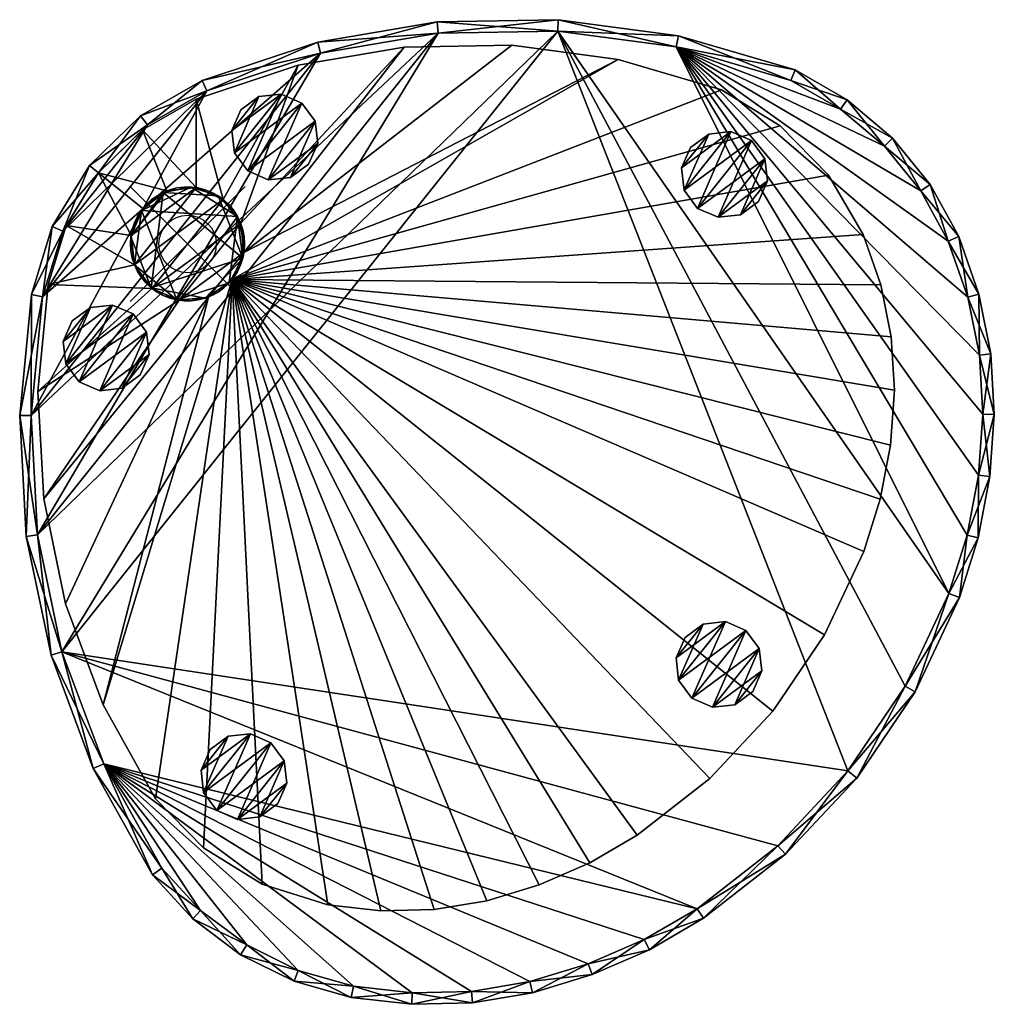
# Model space of a CAD drawing. Header units: inches. Extents: x -2.9 to 14, y -13.2 to 3.9.
import ezdxf

# ---------------------------------------------------------------- set-up
doc = ezdxf.new("R2010")
doc.units = ezdxf.units.IN
doc.header["$MEASUREMENT"] = 0
doc.header["$PDMODE"] = 35
doc.header["$PDSIZE"] = 1
for name, color, linetype in [('A-FURN-3-NODE', 7, 'Continuous'), ('A-FURN-3-TABL-BM', 252, 'Continuous'), ('A-FURN-3-TABL-BS', 252, 'Continuous'), ('A-FURN-3-TABL-GD', 250, 'Continuous'), ('A-FURN-3-TABL-PT', 252, 'Continuous'), ('A-FURN-3-TABL-TPLM', 15, 'Continuous')]:
    doc.layers.add(name, color=color, linetype=linetype)

msp = doc.modelspace()

# ---------------------------------------------------------------- linework, layer by layer
at = {"layer": 'A-FURN-3-NODE'}
msp.add_point((0, 0), dxfattribs=at)

# ---------------------------------------------------------------- meshes
at = {"layer": 'A-FURN-3-TABL-BM'}
mesh = msp.add_polyface(dxfattribs=at)
corners = [(10.5, 2.847, 18), (11.368, 2.349, 18), (12.131, 1.701, 18), (12.763, 0.925, 18), (13.242, 0.047, 18), (13.242, 0.047, 17.841), (12.763, 0.925, 17.841), (12.131, 1.701, 17.841), (11.368, 2.349, 17.841), (10.5, 2.847, 17.841), (13.583, -0.926, 18), (13.786, -1.936, 18), (13.845, -2.965, 18), (13.845, -2.965, 17.841), (13.786, -1.936, 17.841), (13.583, -0.926, 17.841), (13.77, -4.025, 18), (13.571, -5.07, 18), (13.253, -6.085, 18), (13.253, -6.085, 17.841), (13.571, -5.07, 17.841), (13.77, -4.025, 17.841), (12.494, -7.698, 18), (11.493, -9.174, 18), (10.275, -10.477, 18), (8.87, -11.575, 18), (8.87, -11.575, 17.841), (10.275, -10.477, 17.841), (11.493, -9.174, 17.841), (12.494, -7.698, 17.841), (7.951, -12.11, 18), (6.976, -12.534, 18), (5.958, -12.842, 18), (5.958, -12.842, 17.841), (6.976, -12.534, 17.841), (7.951, -12.11, 17.841), (4.942, -13.012, 18), (3.912, -13.039, 18), (2.888, -12.921, 18), (2.888, -12.921, 17.841), (3.912, -13.039, 17.841), (4.942, -13.012, 17.841), (1.926, -12.648, 18), (1.029, -12.204, 18), (0.228, -11.604, 18), (-0.45, -10.868, 18), (-0.45, -10.868, 17.841), (0.228, -11.604, 17.841), (1.029, -12.204, 17.841), (1.926, -12.648, 17.841), (-1.46, -9.05, 18), (-2.186, -7.101, 18), (-2.61, -5.065, 18), (-2.723, -2.988, 18), (-2.523, -0.918, 18), (-2.523, -0.918, 17.841), (-2.723, -2.988, 17.841), (-2.61, -5.065, 17.841), (-2.186, -7.101, 17.841), (-1.46, -9.05, 17.841), (-2.173, 0.223, 18), (-1.551, 1.241, 18), (-0.696, 2.072, 18), (0.338, 2.666, 18), (0.338, 2.666, 17.841), (-0.696, 2.072, 17.841), (-1.551, 1.241, 17.841), (-2.173, 0.223, 17.841), (2.313, 3.32, 18), (4.363, 3.669, 18), (6.443, 3.706, 18), (8.504, 3.43, 18), (8.504, 3.43, 17.841), (6.443, 3.706, 17.841), (4.363, 3.669, 17.841), (2.313, 3.32, 17.841)]
mesh.append_faces([[corners[k] for k in face] for face in [(69, 52, 70), (75, 56, 64)]], dxfattribs={"vtx0": -1, "vtx1": -1})
mesh.append_faces([[corners[k] for k in face] for face in [(51, 23, 70), (73, 28, 58)]], dxfattribs={"vtx0": -1, "vtx1": -1, "vtx2": -1})
mesh.append_faces([[corners[k] for k in face] for face in [(63, 60, 54), (68, 54, 53), (69, 53, 52), (50, 44, 43), (50, 43, 42), (50, 42, 38), (50, 38, 37), (50, 37, 36), (50, 36, 32), (50, 32, 31), (50, 31, 30), (50, 30, 25), (51, 25, 24), (51, 24, 23), (18, 71, 70), (72, 8, 7), (72, 7, 6), (72, 6, 5), (72, 5, 15), (72, 15, 14), (72, 14, 13), (72, 13, 21), (72, 21, 20), (72, 20, 19), (73, 19, 29), (73, 29, 28), (26, 59, 58), (74, 58, 57), (75, 57, 56), (55, 65, 64)]], dxfattribs={"vtx0": -1, "vtx2": -1})
mesh.append_faces([[corners[k] for k in face] for face in [(63, 62, 60), (68, 63, 54), (69, 68, 53), (51, 50, 25), (2, 1, 71), (3, 2, 71), (4, 3, 71), (10, 4, 71), (11, 10, 71), (12, 11, 71), (16, 12, 71), (17, 16, 71), (18, 17, 71), (22, 18, 70), (23, 22, 70), (52, 51, 70), (73, 72, 19), (48, 47, 59), (49, 48, 59), (39, 49, 59), (40, 39, 59), (41, 40, 59), (33, 41, 59), (34, 33, 59), (35, 34, 59), (26, 35, 59), (27, 26, 58), (28, 27, 58), (74, 73, 58), (75, 74, 57), (55, 67, 65), (56, 55, 64)]], dxfattribs={"vtx1": -1, "vtx2": -1})
mesh.append_faces([[corners[k] for k in face] for face in [(0, 1, 8), (8, 9, 0), (2, 7, 8), (8, 1, 2), (3, 6, 7), (7, 2, 3), (3, 4, 5), (5, 6, 3), (4, 10, 15), (15, 5, 4), (11, 14, 15), (15, 10, 11), (13, 14, 11), (11, 12, 13), (12, 16, 21), (21, 13, 12), (17, 20, 21), (21, 16, 17), (19, 20, 17), (17, 18, 19), (18, 22, 29), (29, 19, 18), (22, 23, 28), (28, 29, 22), (23, 24, 27), (27, 28, 23), (24, 25, 26), (26, 27, 24), (25, 30, 35), (35, 26, 25), (31, 34, 35), (35, 30, 31), (33, 34, 31), (31, 32, 33), (32, 36, 41), (41, 33, 32), (37, 40, 41), (41, 36, 37), (39, 40, 37), (37, 38, 39), (38, 42, 49), (49, 39, 38), (43, 48, 49), (49, 42, 43), (44, 47, 48), (48, 43, 44), (44, 45, 46), (46, 47, 44), (45, 50, 59), (59, 46, 45), (50, 51, 58), (58, 59, 50), (51, 52, 57), (57, 58, 51), (52, 53, 56), (56, 57, 52), (53, 54, 55), (55, 56, 53), (54, 60, 67), (67, 55, 54), (60, 61, 66), (66, 67, 60), (61, 62, 65), (65, 66, 61), (62, 63, 64), (64, 65, 62), (63, 68, 75), (75, 64, 63), (68, 69, 74), (74, 75, 68), (69, 70, 73), (73, 74, 69), (70, 71, 72), (72, 73, 70), (71, 0, 9), (9, 72, 71), (62, 61, 60), (50, 45, 44), (1, 0, 71), (72, 9, 8), (47, 46, 59), (67, 66, 65)]], dxfattribs={"vtx2": -1})
at = {"layer": 'A-FURN-3-TABL-BS'}
mesh = msp.add_polyface(dxfattribs=at)
corners = [(0.62, 0.777, 0.358), (0.148, 0.983, 0.358), (-0.362, 0.925, 0.358), (-0.776, 0.62, 0.358), (-0.982, 0.149, 0.358), (-0.925, -0.362, 0.358), (-0.62, -0.775, 0.358), (-0.149, -0.981, 0.358), (0.362, -0.924, 0.358), (0.776, -0.619, 0.358), (0.982, -0.148, 0.358), (0.925, 0.363, 0.358), (0.62, 0.777, 0.119), (0.925, 0.363, 0.119), (0.982, -0.148, 0.119), (0.776, -0.619, 0.119), (0.362, -0.924, 0.119), (-0.149, -0.981, 0.119), (-0.62, -0.775, 0.119), (-0.925, -0.362, 0.119), (-0.982, 0.149, 0.119), (-0.776, 0.62, 0.119), (-0.362, 0.925, 0.119), (0.148, 0.983, 0.119), (9.295, 2.686, 0.358), (10.316, 2.057, 0.358), (11.155, 1.2, 0.358), (11.762, 0.165, 0.358), (11.762, 0.165, 0.119), (11.155, 1.2, 0.119), (10.316, 2.057, 0.119), (9.295, 2.686, 0.119), (12.069, -0.71, 0.358), (12.251, -1.619, 0.358), (12.304, -2.545, 0.358), (12.304, -2.545, 0.119), (12.251, -1.619, 0.119), (12.069, -0.71, 0.119), (12.237, -3.5, 0.358), (12.058, -4.44, 0.358), (11.772, -5.353, 0.358), (11.772, -5.353, 0.119), (12.058, -4.44, 0.119), (12.237, -3.5, 0.119), (11.089, -6.805, 0.358), (10.188, -8.134, 0.358), (9.092, -9.306, 0.358), (7.827, -10.294, 0.358), (7.827, -10.294, 0.119), (9.092, -9.306, 0.119), (10.188, -8.134, 0.119), (11.089, -6.805, 0.119), (7, -10.776, 0.358), (6.122, -11.158, 0.358), (5.207, -11.435, 0.358), (5.207, -11.435, 0.119), (6.122, -11.158, 0.119), (7, -10.776, 0.119), (4.292, -11.588, 0.358), (3.365, -11.612, 0.358), (2.444, -11.506, 0.358), (2.444, -11.506, 0.119), (3.365, -11.612, 0.119), (4.292, -11.588, 0.119), (1.3, -11.143, 0.358), (0.278, -10.515, 0.358), (-0.561, -9.658, 0.358), (-0.561, -9.658, 0.119), (0.278, -10.515, 0.119), (1.3, -11.143, 0.119), (-1.47, -8.022, 0.358), (-2.123, -6.268, 0.358), (-2.505, -4.435, 0.358), (-2.607, -2.566, 0.358), (-2.426, -0.703, 0.358), (-2.426, -0.703, 0.119), (-2.607, -2.566, 0.119), (-2.505, -4.435, 0.119), (-2.123, -6.268, 0.119), (-1.47, -8.022, 0.119), (-2.112, 0.324, 0.358), (-1.552, 1.24, 0.358), (-0.783, 1.988, 0.358), (0.149, 2.522, 0.358), (0.149, 2.522, 0.119), (-0.783, 1.988, 0.119), (-1.552, 1.24, 0.119), (-2.112, 0.324, 0.119), (1.926, 3.111, 0.358), (3.771, 3.425, 0.358), (5.642, 3.459, 0.358), (7.498, 3.21, 0.358), (7.498, 3.21, 0.119), (5.642, 3.459, 0.119), (3.771, 3.425, 0.119), (1.926, 3.111, 0.119)]
mesh.append_faces([[corners[k] for k in face] for face in [(11, 88, 0), (23, 84, 12)]], dxfattribs={"vtx0": -1, "vtx1": -1})
mesh.append_faces([[corners[k] for k in face] for face in [(9, 70, 66), (9, 66, 65), (9, 65, 64), (9, 64, 60), (9, 60, 59), (9, 59, 58), (9, 58, 54), (9, 54, 53), (9, 53, 52), (9, 52, 47), (9, 47, 46), (9, 46, 45), (9, 45, 44), (9, 44, 40), (9, 40, 39), (9, 39, 38), (9, 38, 34), (9, 34, 33), (9, 33, 32), (9, 32, 27), (9, 27, 26), (9, 26, 25), (9, 25, 24), (9, 24, 91), (10, 91, 90), (10, 90, 89), (11, 89, 88), (70, 9, 8), (72, 8, 7), (73, 7, 6), (74, 6, 5), (80, 5, 4), (81, 4, 3), (81, 3, 2), (82, 2, 1), (83, 1, 0), (15, 92, 31), (15, 31, 30), (15, 30, 29), (15, 29, 28), (15, 28, 37), (15, 37, 36), (15, 36, 35), (15, 35, 43), (15, 43, 42), (15, 42, 41), (15, 41, 51), (15, 51, 50), (15, 50, 49), (15, 49, 48), (15, 48, 57), (15, 57, 56), (15, 56, 55), (15, 55, 63), (15, 63, 62), (15, 62, 61), (15, 61, 69), (15, 69, 68), (15, 68, 67), (15, 67, 79), (16, 79, 78), (16, 78, 77), (17, 77, 76), (18, 76, 75), (19, 75, 87), (20, 87, 86), (22, 86, 85), (23, 85, 84), (92, 15, 14), (94, 14, 13), (95, 13, 12)]], dxfattribs={"vtx0": -1, "vtx2": -1})
mesh.append_faces([[corners[k] for k in face] for face in [(10, 9, 91), (11, 10, 89), (71, 70, 8), (72, 71, 8), (73, 72, 7), (74, 73, 6), (80, 74, 5), (81, 80, 4), (82, 81, 2), (83, 82, 1), (88, 83, 0), (16, 15, 79), (17, 16, 77), (18, 17, 76), (19, 18, 75), (20, 19, 87), (21, 20, 86), (22, 21, 86), (23, 22, 85), (93, 92, 14), (94, 93, 14), (95, 94, 13), (84, 95, 12)]], dxfattribs={"vtx1": -1, "vtx2": -1})
mesh.append_faces([[corners[k] for k in face] for face in [(23, 12, 0), (0, 1, 23), (12, 13, 11), (11, 0, 12), (13, 14, 10), (10, 11, 13), (14, 15, 9), (9, 10, 14), (15, 16, 8), (8, 9, 15), (16, 17, 7), (7, 8, 16), (17, 18, 6), (6, 7, 17), (18, 19, 5), (5, 6, 18), (19, 20, 4), (4, 5, 19), (20, 21, 3), (3, 4, 20), (21, 22, 2), (2, 3, 21), (22, 23, 1), (1, 2, 22), (24, 25, 30), (30, 31, 24), (25, 26, 29), (29, 30, 25), (26, 27, 28), (28, 29, 26), (27, 32, 37), (37, 28, 27), (33, 36, 37), (37, 32, 33), (35, 36, 33), (33, 34, 35), (34, 38, 43), (43, 35, 34), (39, 42, 43), (43, 38, 39), (41, 42, 39), (39, 40, 41), (40, 44, 51), (51, 41, 40), (44, 45, 50), (50, 51, 44), (45, 46, 49), (49, 50, 45), (46, 47, 48), (48, 49, 46), (47, 52, 57), (57, 48, 47), (53, 56, 57), (57, 52, 53), (55, 56, 53), (53, 54, 55), (54, 58, 63), (63, 55, 54), (59, 62, 63), (63, 58, 59), (61, 62, 59), (59, 60, 61), (60, 64, 69), (69, 61, 60), (64, 65, 68), (68, 69, 64), (65, 66, 67), (67, 68, 65), (66, 70, 79), (79, 67, 66), (70, 71, 78), (78, 79, 70), (71, 72, 77), (77, 78, 71), (72, 73, 76), (76, 77, 72), (73, 74, 75), (75, 76, 73), (74, 80, 87), (87, 75, 74), (80, 81, 86), (86, 87, 80), (81, 82, 85), (85, 86, 81), (82, 83, 84), (84, 85, 82), (83, 88, 95), (95, 84, 83), (88, 89, 94), (94, 95, 88), (89, 90, 93), (93, 94, 89), (90, 91, 92), (92, 93, 90), (91, 24, 31), (31, 92, 91)]], dxfattribs={"vtx2": -1})
at = {"layer": 'A-FURN-3-TABL-GD'}
mesh = msp.add_polyface(dxfattribs=at)
corners = [(0.62, 0.777, 18), (0.148, 0.983, 18), (-0.362, 0.925, 18), (-0.776, 0.62, 18), (-0.982, 0.149, 18), (-0.925, -0.362, 18), (-0.62, -0.775, 18), (-0.149, -0.981, 18), (0.362, -0.924, 18), (0.776, -0.619, 18), (0.982, -0.148, 18), (0.925, 0.363, 18), (9.818, 1.8, 0.119), (10.05, 1.485, 0.119), (10.094, 1.097, 0.119), (9.937, 0.739, 0.119), (9.623, 0.507, 0.119), (9.234, 0.464, 0.119), (8.876, 0.62, 0.119), (8.645, 0.935, 0.119), (8.601, 1.323, 0.119), (8.757, 1.681, 0.119), (9.072, 1.913, 0.119), (9.46, 1.956, 0.119), (9.818, 1.8, 0), (9.46, 1.956, 0), (9.072, 1.913, 0), (8.757, 1.681, 0), (8.601, 1.323, 0), (8.645, 0.935, 0), (8.876, 0.62, 0), (9.234, 0.464, 0), (9.623, 0.507, 0), (9.937, 0.739, 0), (10.094, 1.097, 0), (10.05, 1.485, 0), (9.72, -6.73, 0.119), (9.952, -7.044, 0.119), (9.996, -7.433, 0.119), (9.839, -7.791, 0.119), (9.525, -8.023, 0.119), (9.137, -8.066, 0.119), (8.779, -7.91, 0.119), (8.547, -7.595, 0.119), (8.503, -7.207, 0.119), (8.66, -6.849, 0.119), (8.974, -6.617, 0.119), (9.362, -6.573, 0.119), (9.72, -6.73, 0), (9.362, -6.573, 0), (8.974, -6.617, 0), (8.66, -6.849, 0), (8.503, -7.207, 0), (8.547, -7.595, 0), (8.779, -7.91, 0), (9.137, -8.066, 0), (9.525, -8.023, 0), (9.839, -7.791, 0), (9.996, -7.433, 0), (9.952, -7.044, 0), (1.989, 2.452, 0.119), (2.221, 2.138, 0.119), (2.265, 1.749, 0.119), (2.108, 1.391, 0.119), (1.794, 1.16, 0.119), (1.405, 1.116, 0.119), (1.047, 1.273, 0.119), (0.816, 1.587, 0.119), (0.772, 1.975, 0.119), (0.929, 2.333, 0.119), (1.243, 2.565, 0.119), (1.631, 2.609, 0.119), (1.989, 2.452, 0), (1.631, 2.609, 0), (1.243, 2.565, 0), (0.929, 2.333, 0), (0.772, 1.975, 0), (0.816, 1.587, 0), (1.047, 1.273, 0), (1.405, 1.116, 0), (1.794, 1.16, 0), (2.108, 1.391, 0), (2.265, 1.749, 0), (2.221, 2.138, 0), (1.452, -8.684, 0.119), (1.684, -8.998, 0.119), (1.727, -9.386, 0.119), (1.571, -9.744, 0.119), (1.256, -9.976, 0.119), (0.868, -10.02, 0.119), (0.51, -9.863, 0.119), (0.278, -9.549, 0.119), (0.235, -9.161, 0.119), (0.391, -8.803, 0.119), (0.706, -8.571, 0.119), (1.094, -8.527, 0.119), (1.452, -8.684, 0), (1.094, -8.527, 0), (0.706, -8.571, 0), (0.391, -8.803, 0), (0.235, -9.161, 0), (0.278, -9.549, 0), (0.51, -9.863, 0), (0.868, -10.02, 0), (1.256, -9.976, 0), (1.571, -9.744, 0), (1.727, -9.386, 0), (1.684, -8.998, 0), (-0.946, -1.219, 0.119), (-0.714, -1.534, 0.119), (-0.67, -1.922, 0.119), (-0.827, -2.28, 0.119), (-1.141, -2.512, 0.119), (-1.529, -2.555, 0.119), (-1.887, -2.399, 0.119), (-2.119, -2.084, 0.119), (-2.163, -1.696, 0.119), (-2.006, -1.338, 0.119), (-1.692, -1.106, 0.119), (-1.304, -1.063, 0.119), (-0.946, -1.219, 0), (-1.304, -1.063, 0), (-1.692, -1.106, 0), (-2.006, -1.338, 0), (-2.163, -1.696, 0), (-2.119, -2.084, 0), (-1.887, -2.399, 0), (-1.529, -2.555, 0), (-1.141, -2.512, 0), (-0.827, -2.28, 0), (-0.67, -1.922, 0), (-0.714, -1.534, 0)]
mesh.append_faces([[corners[k] for k in face] for face in [(1, 5, 0), (23, 19, 12), (35, 31, 24), (47, 43, 36), (59, 55, 48), (71, 67, 60), (83, 79, 72), (95, 91, 84), (107, 103, 96), (119, 115, 108), (131, 127, 120)]], dxfattribs={"vtx0": -1, "vtx1": -1})
mesh.append_faces([[corners[k] for k in face] for face in [(1, 4, 5), (7, 10, 11), (6, 11, 0), (23, 20, 19), (17, 14, 13), (18, 13, 12), (35, 32, 31), (29, 26, 25), (30, 25, 24), (47, 44, 43), (41, 38, 37), (42, 37, 36), (59, 56, 55), (53, 50, 49), (54, 49, 48), (71, 68, 67), (65, 62, 61), (66, 61, 60), (83, 80, 79), (77, 74, 73), (78, 73, 72), (95, 92, 91), (89, 86, 85), (90, 85, 84), (107, 104, 103), (101, 98, 97), (102, 97, 96), (119, 116, 115), (113, 110, 109), (114, 109, 108), (131, 128, 127), (125, 122, 121), (126, 121, 120)]], dxfattribs={"vtx0": -1, "vtx2": -1})
mesh.append_faces([[corners[k] for k in face] for face in [(1, 2, 4), (7, 8, 10), (6, 7, 11), (5, 6, 0), (23, 22, 20), (17, 16, 14), (18, 17, 13), (19, 18, 12), (35, 34, 32), (29, 28, 26), (30, 29, 25), (31, 30, 24), (47, 46, 44), (41, 40, 38), (42, 41, 37), (43, 42, 36), (59, 58, 56), (53, 52, 50), (54, 53, 49), (55, 54, 48), (71, 70, 68), (65, 64, 62), (66, 65, 61), (67, 66, 60), (83, 82, 80), (77, 76, 74), (78, 77, 73), (79, 78, 72), (95, 94, 92), (89, 88, 86), (90, 89, 85), (91, 90, 84), (107, 106, 104), (101, 100, 98), (102, 101, 97), (103, 102, 96), (119, 118, 116), (113, 112, 110), (114, 113, 109), (115, 114, 108), (131, 130, 128), (125, 124, 122), (126, 125, 121), (127, 126, 120)]], dxfattribs={"vtx1": -1, "vtx2": -1})
mesh.append_faces([[corners[k] for k in face] for face in [(2, 3, 4), (8, 9, 10), (35, 24, 12), (12, 13, 35), (24, 25, 23), (23, 12, 24), (25, 26, 22), (22, 23, 25), (26, 27, 21), (21, 22, 26), (27, 28, 20), (20, 21, 27), (28, 29, 19), (19, 20, 28), (29, 30, 18), (18, 19, 29), (30, 31, 17), (17, 18, 30), (31, 32, 16), (16, 17, 31), (32, 33, 15), (15, 16, 32), (33, 34, 14), (14, 15, 33), (34, 35, 13), (13, 14, 34), (22, 21, 20), (16, 15, 14), (34, 33, 32), (28, 27, 26), (59, 48, 36), (36, 37, 59), (48, 49, 47), (47, 36, 48), (49, 50, 46), (46, 47, 49), (50, 51, 45), (45, 46, 50), (51, 52, 44), (44, 45, 51), (52, 53, 43), (43, 44, 52), (53, 54, 42), (42, 43, 53), (54, 55, 41), (41, 42, 54), (55, 56, 40), (40, 41, 55), (56, 57, 39), (39, 40, 56), (57, 58, 38), (38, 39, 57), (58, 59, 37), (37, 38, 58), (46, 45, 44), (40, 39, 38), (58, 57, 56), (52, 51, 50), (83, 72, 60), (60, 61, 83), (72, 73, 71), (71, 60, 72), (73, 74, 70), (70, 71, 73), (74, 75, 69), (69, 70, 74), (75, 76, 68), (68, 69, 75), (76, 77, 67), (67, 68, 76), (77, 78, 66), (66, 67, 77), (78, 79, 65), (65, 66, 78), (79, 80, 64), (64, 65, 79), (80, 81, 63), (63, 64, 80), (81, 82, 62), (62, 63, 81), (82, 83, 61), (61, 62, 82), (70, 69, 68), (64, 63, 62), (82, 81, 80), (76, 75, 74), (107, 96, 84), (84, 85, 107), (96, 97, 95), (95, 84, 96), (97, 98, 94), (94, 95, 97), (98, 99, 93), (93, 94, 98), (99, 100, 92), (92, 93, 99), (100, 101, 91), (91, 92, 100), (101, 102, 90), (90, 91, 101), (102, 103, 89), (89, 90, 102), (103, 104, 88), (88, 89, 103), (104, 105, 87), (87, 88, 104), (105, 106, 86), (86, 87, 105), (106, 107, 85), (85, 86, 106), (94, 93, 92), (88, 87, 86), (106, 105, 104), (100, 99, 98), (131, 120, 108), (108, 109, 131), (120, 121, 119), (119, 108, 120), (121, 122, 118), (118, 119, 121), (122, 123, 117), (117, 118, 122), (123, 124, 116), (116, 117, 123), (124, 125, 115), (115, 116, 124), (125, 126, 114), (114, 115, 125), (126, 127, 113), (113, 114, 126), (127, 128, 112), (112, 113, 127), (128, 129, 111), (111, 112, 128), (129, 130, 110), (110, 111, 129), (130, 131, 109), (109, 110, 130), (118, 117, 116), (112, 111, 110), (130, 129, 128), (124, 123, 122)]], dxfattribs={"vtx2": -1})
at = {"layer": 'A-FURN-3-TABL-PT'}
mesh = msp.add_polyface(dxfattribs=at)
corners = [(0.993, 0.001, 17.841), (0.985, -0.124, 17.841), (0.962, -0.246, 17.841), (0.923, -0.365, 17.841), (0.87, -0.478, 17.841), (0.803, -0.583, 17.841), (0.724, -0.679, 17.841), (0.633, -0.765, 17.841), (0.532, -0.838, 17.841), (0.423, -0.898, 17.841), (0.307, -0.944, 17.841), (0.186, -0.975, 17.841), (0.062, -0.991, 17.841), (-0.062, -0.991, 17.841), (-0.186, -0.975, 17.841), (-0.307, -0.944, 17.841), (-0.423, -0.898, 17.841), (-0.532, -0.838, 17.841), (-0.633, -0.765, 17.841), (-0.724, -0.679, 17.841), (-0.804, -0.583, 17.841), (-0.87, -0.478, 17.841), (-0.923, -0.365, 17.841), (-0.962, -0.246, 17.841), (-0.985, -0.124, 17.841), (-0.993, 0.001, 17.841), (-0.985, 0.125, 17.841), (-0.962, 0.248, 17.841), (-0.923, 0.366, 17.841), (-0.87, 0.479, 17.841), (-0.804, 0.584, 17.841), (-0.724, 0.68, 17.841), (-0.633, 0.766, 17.841), (-0.532, 0.839, 17.841), (-0.423, 0.899, 17.841), (-0.307, 0.945, 17.841), (-0.186, 0.976, 17.841), (-0.062, 0.992, 17.841), (0.062, 0.992, 17.841), (0.186, 0.976, 17.841), (0.307, 0.945, 17.841), (0.423, 0.899, 17.841), (0.532, 0.839, 17.841), (0.633, 0.766, 17.841), (0.724, 0.68, 17.841), (0.803, 0.584, 17.841), (0.87, 0.479, 17.841), (0.923, 0.366, 17.841), (0.962, 0.248, 17.841), (0.985, 0.125, 17.841), (0.993, 0.001, 0.119), (0.985, -0.124, 0.119), (0.962, -0.246, 0.119), (0.923, -0.365, 0.119), (0.87, -0.478, 0.119), (0.803, -0.583, 0.119), (0.724, -0.679, 0.119), (0.633, -0.765, 0.119), (0.532, -0.838, 0.119), (0.423, -0.898, 0.119), (0.307, -0.944, 0.119), (0.186, -0.975, 0.119), (0.062, -0.991, 0.119), (-0.062, -0.991, 0.119), (-0.186, -0.975, 0.119), (-0.307, -0.944, 0.119), (-0.423, -0.898, 0.119), (-0.532, -0.838, 0.119), (-0.633, -0.765, 0.119), (-0.724, -0.679, 0.119), (-0.804, -0.583, 0.119), (-0.87, -0.478, 0.119), (-0.923, -0.365, 0.119), (-0.962, -0.246, 0.119), (-0.985, -0.124, 0.119), (-0.993, 0.001, 0.119), (-0.985, 0.125, 0.119), (-0.962, 0.248, 0.119), (-0.923, 0.366, 0.119), (-0.87, 0.479, 0.119), (-0.804, 0.584, 0.119), (-0.724, 0.68, 0.119), (-0.633, 0.766, 0.119), (-0.532, 0.839, 0.119), (-0.423, 0.899, 0.119), (-0.307, 0.945, 0.119), (-0.186, 0.976, 0.119), (-0.062, 0.992, 0.119), (0.062, 0.992, 0.119), (0.186, 0.976, 0.119), (0.307, 0.945, 0.119), (0.423, 0.899, 0.119), (0.532, 0.839, 0.119), (0.633, 0.766, 0.119), (0.724, 0.68, 0.119), (0.803, 0.584, 0.119), (0.87, 0.479, 0.119), (0.923, 0.366, 0.119), (0.962, 0.248, 0.119), (0.985, 0.125, 0.119)]
mesh.append_faces([[corners[k] for k in face] for face in [(46, 44, 42), (42, 40, 38), (46, 42, 38), (38, 36, 34), (34, 32, 30), (38, 34, 30), (46, 38, 30), (30, 28, 26), (26, 24, 22), (30, 26, 22), (22, 20, 18), (18, 16, 14), (22, 18, 14), (30, 22, 14), (46, 30, 14), (14, 12, 10), (10, 8, 6), (14, 10, 6), (46, 14, 6), (6, 4, 2), (46, 6, 2), (46, 2, 0), (48, 46, 0), (52, 54, 56), (56, 58, 60), (52, 56, 60), (60, 62, 64), (64, 66, 68), (60, 64, 68), (52, 60, 68), (68, 70, 72), (72, 74, 76), (68, 72, 76), (76, 78, 80), (80, 82, 84), (76, 80, 84), (68, 76, 84), (52, 68, 84), (84, 86, 88), (88, 90, 92), (84, 88, 92), (52, 84, 92), (92, 94, 96), (52, 92, 96), (52, 96, 98), (50, 52, 98)]], dxfattribs={"vtx0": -1, "vtx1": -1, "vtx2": -1})
mesh.append_faces([[corners[k] for k in face] for face in [(49, 48, 0), (99, 50, 98)]], dxfattribs={"vtx1": -1})
mesh.append_faces([[corners[k] for k in face] for face in [(48, 47, 46), (46, 45, 44), (44, 43, 42), (42, 41, 40), (40, 39, 38), (38, 37, 36), (36, 35, 34), (34, 33, 32), (32, 31, 30), (30, 29, 28), (28, 27, 26), (26, 25, 24), (24, 23, 22), (22, 21, 20), (20, 19, 18), (18, 17, 16), (16, 15, 14), (14, 13, 12), (12, 11, 10), (10, 9, 8), (8, 7, 6), (6, 5, 4), (4, 3, 2), (2, 1, 0), (0, 1, 51), (51, 50, 0), (1, 2, 52), (52, 51, 1), (2, 3, 53), (53, 52, 2), (3, 4, 54), (54, 53, 3), (4, 5, 55), (55, 54, 4), (5, 6, 56), (56, 55, 5), (6, 7, 57), (57, 56, 6), (7, 8, 58), (58, 57, 7), (8, 9, 59), (59, 58, 8), (9, 10, 60), (60, 59, 9), (10, 11, 61), (61, 60, 10), (11, 12, 62), (62, 61, 11), (12, 13, 63), (63, 62, 12), (13, 14, 64), (64, 63, 13), (14, 15, 65), (65, 64, 14), (15, 16, 66), (66, 65, 15), (16, 17, 67), (67, 66, 16), (17, 18, 68), (68, 67, 17), (18, 19, 69), (69, 68, 18), (19, 20, 70), (70, 69, 19), (20, 21, 71), (71, 70, 20), (21, 22, 72), (72, 71, 21), (22, 23, 73), (73, 72, 22), (23, 24, 74), (74, 73, 23), (24, 25, 75), (75, 74, 24), (25, 26, 76), (76, 75, 25), (26, 27, 77), (77, 76, 26), (27, 28, 78), (78, 77, 27), (28, 29, 79), (79, 78, 28), (29, 30, 80), (80, 79, 29), (30, 31, 81), (81, 80, 30), (31, 32, 82), (82, 81, 31), (32, 33, 83), (83, 82, 32), (33, 34, 84), (84, 83, 33), (34, 35, 85), (85, 84, 34), (35, 36, 86), (86, 85, 35), (36, 37, 87), (87, 86, 36), (37, 38, 88), (88, 87, 37), (38, 39, 89), (89, 88, 38), (39, 40, 90), (90, 89, 39), (40, 41, 91), (91, 90, 40), (41, 42, 92), (92, 91, 41), (42, 43, 93), (93, 92, 42), (43, 44, 94), (94, 93, 43), (44, 45, 95), (95, 94, 44), (45, 46, 96), (96, 95, 45), (46, 47, 97), (97, 96, 46), (47, 48, 98), (98, 97, 47), (48, 49, 99), (99, 98, 48), (49, 0, 50), (50, 99, 49), (50, 51, 52), (52, 53, 54), (54, 55, 56), (56, 57, 58), (58, 59, 60), (60, 61, 62), (62, 63, 64), (64, 65, 66), (66, 67, 68), (68, 69, 70), (70, 71, 72), (72, 73, 74), (74, 75, 76), (76, 77, 78), (78, 79, 80), (80, 81, 82), (82, 83, 84), (84, 85, 86), (86, 87, 88), (88, 89, 90), (90, 91, 92), (92, 93, 94), (94, 95, 96), (96, 97, 98)]], dxfattribs={"vtx2": -1})
at = {"layer": 'A-FURN-3-TABL-TPLM'}
mesh = msp.add_polyface(dxfattribs=at)
corners = [(2.313, 3.32, 18.5), (0.338, 2.666, 18.5), (-2.523, -0.918, 18.5), (4.363, 3.669, 18.5), (-2.723, -2.988, 18.5), (6.443, 3.706, 18.5), (-2.61, -5.065, 18.5), (-2.186, -7.101, 18.5), (-2.523, -0.918, 18.001), (0.338, 2.666, 18.001), (2.313, 3.32, 18.001), (-2.723, -2.988, 18.001), (4.363, 3.669, 18.001), (-2.61, -5.065, 18.001), (6.443, 3.706, 18.001), (-2.186, -7.101, 18.001), (-0.817, 2.232, 18.5), (0.257, 2.848, 18.5), (0.257, 2.848, 18.001), (2.265, 3.513, 18.001), (2.265, 3.513, 18.5), (4.345, 3.867, 18.001), (4.345, 3.867, 18.5), (8.545, 3.625, 18.001), (6.454, 3.905, 18.001), (6.454, 3.905, 18.5), (8.545, 3.625, 18.5), (-0.696, 2.072, 18.5), (8.504, 3.43, 18.5), (10.579, 3.031, 18.5), (10.5, 2.847, 18.001), (8.504, 3.43, 18.001), (-0.817, 2.232, 18.001)]
mesh.append_faces([[corners[k] for k in face] for face in [(5, 6, 7), (8, 9, 10), (11, 10, 12), (13, 12, 14)]], dxfattribs={"vtx0": -1, "vtx2": -1})
mesh.append_faces([[corners[k] for k in face] for face in [(0, 1, 2), (3, 0, 4), (5, 3, 6), (13, 11, 12), (15, 13, 14)]], dxfattribs={"vtx1": -1, "vtx2": -1})
mesh.append_faces([[corners[k] for k in face] for face in [(16, 17, 18), (19, 18, 17), (17, 20, 19), (21, 19, 20), (20, 22, 21), (23, 24, 25), (25, 26, 23), (24, 21, 22), (22, 25, 24), (27, 1, 17), (1, 0, 20), (20, 17, 1), (0, 3, 22), (22, 20, 0), (3, 5, 25), (25, 22, 3), (5, 28, 26), (26, 25, 5), (29, 26, 28), (30, 31, 23), (31, 14, 24), (24, 23, 31), (14, 12, 21), (21, 24, 14), (12, 10, 19), (19, 21, 12), (10, 9, 18), (18, 19, 10), (32, 18, 9)]], dxfattribs={"vtx2": -1})
mesh = msp.add_polyface(dxfattribs=at)
corners = [(-0.696, 2.072, 18.5), (-1.551, 1.241, 18.5), (-2.173, 0.223, 18.5), (0.338, 2.666, 18.5), (-2.523, -0.918, 18.5), (2.313, 3.32, 18.5), (-2.723, -2.988, 18.5), (4.363, 3.669, 18.5), (-2.61, -5.065, 18.5), (-2.173, 0.223, 18.001), (-1.551, 1.241, 18.001), (-0.696, 2.072, 18.001), (0.338, 2.666, 18.001), (-2.523, -0.918, 18.001), (-2.723, -2.988, 18.001), (2.313, 3.32, 18.001), (-0.817, 2.232, 18.001), (-1.708, 1.366, 18.001), (-1.708, 1.366, 18.5), (-0.817, 2.232, 18.5), (-2.356, 0.305, 18.001), (-2.356, 0.305, 18.5), (0.257, 2.848, 18.001), (-2.719, -0.879, 18.001), (-2.719, -0.879, 18.5), (-2.922, -2.984, 18.001), (-2.922, -2.984, 18.5), (0.257, 2.848, 18.5)]
mesh.append_faces([[corners[k] for k in face] for face in [(3, 2, 4), (5, 4, 6), (7, 6, 8), (9, 11, 12)]], dxfattribs={"vtx0": -1, "vtx2": -1})
mesh.append_faces([[corners[k] for k in face] for face in [(3, 0, 2), (13, 9, 12), (14, 13, 15)]], dxfattribs={"vtx1": -1, "vtx2": -1})
mesh.append_faces([[corners[k] for k in face] for face in [(0, 1, 2), (9, 10, 11), (16, 17, 18), (18, 19, 16), (17, 20, 21), (21, 18, 17), (22, 16, 19), (20, 23, 24), (24, 21, 20), (23, 25, 26), (26, 24, 23), (1, 0, 19), (19, 18, 1), (27, 19, 0), (8, 6, 26), (6, 4, 24), (24, 26, 6), (4, 2, 21), (21, 24, 4), (2, 1, 18), (18, 21, 2), (10, 9, 20), (20, 17, 10), (9, 13, 23), (23, 20, 9), (13, 14, 25), (25, 23, 13), (12, 11, 16), (11, 10, 17), (17, 16, 11)]], dxfattribs={"vtx2": -1})
mesh = msp.add_polyface(dxfattribs=at)
corners = [(-2.186, -7.101, 18.5), (8.87, -11.575, 18.5), (10.275, -10.477, 18.5), (11.493, -9.174, 18.5), (6.443, 3.706, 18.5), (12.494, -7.698, 18.5), (10.275, -10.477, 18.001), (8.87, -11.575, 18.001), (-2.186, -7.101, 18.001), (11.493, -9.174, 18.001), (6.443, 3.706, 18.001), (12.494, -7.698, 18.001), (10.41, -10.624, 18.001), (11.649, -9.298, 18.001), (11.649, -9.298, 18.5), (14.044, -2.966, 18.5), (13.967, -4.051, 18.5), (13.967, -4.051, 18.001), (13.764, -5.118, 18.001), (13.764, -5.118, 18.5), (13.439, -6.157, 18.001), (13.439, -6.157, 18.5), (12.667, -7.797, 18.001), (12.667, -7.797, 18.5), (13.77, -4.025, 18.5), (13.571, -5.07, 18.5), (13.253, -6.085, 18.5), (10.41, -10.624, 18.5), (13.253, -6.085, 18.001), (13.571, -5.07, 18.001), (13.77, -4.025, 18.001)]
mesh.append_faces([[corners[k] for k in face] for face in [(4, 0, 3), (9, 8, 10)]], dxfattribs={"vtx0": -1, "vtx1": -1, "vtx2": -1})
mesh.append_faces([[corners[k] for k in face] for face in [(0, 1, 2), (0, 2, 3), (4, 3, 5)]], dxfattribs={"vtx0": -1, "vtx2": -1})
mesh.append_faces([[corners[k] for k in face] for face in [(6, 7, 8), (9, 6, 8), (11, 9, 10)]], dxfattribs={"vtx1": -1, "vtx2": -1})
mesh.append_faces([[corners[k] for k in face] for face in [(12, 13, 14), (15, 16, 17), (18, 17, 16), (16, 19, 18), (20, 18, 19), (19, 21, 20), (22, 20, 21), (21, 23, 22), (13, 22, 23), (23, 14, 13), (24, 25, 19), (19, 16, 24), (25, 26, 21), (21, 19, 25), (26, 5, 23), (23, 21, 26), (5, 3, 14), (14, 23, 5), (3, 2, 27), (27, 14, 3), (6, 9, 13), (13, 12, 6), (9, 11, 22), (22, 13, 9), (11, 28, 20), (20, 22, 11), (28, 29, 18), (18, 20, 28), (29, 30, 17), (17, 18, 29)]], dxfattribs={"vtx2": -1})
mesh = msp.add_polyface(dxfattribs=at)
corners = [(6.443, 3.706, 18.5), (12.494, -7.698, 18.5), (13.253, -6.085, 18.5), (8.504, 3.43, 18.5), (13.571, -5.07, 18.5), (13.77, -4.025, 18.5), (13.845, -2.965, 18.5), (13.786, -1.936, 18.5), (13.583, -0.926, 18.5), (8.504, 3.43, 18.001), (13.583, -0.926, 18.001), (13.786, -1.936, 18.001), (13.845, -2.965, 18.001), (13.77, -4.025, 18.001), (13.571, -5.07, 18.001), (13.253, -6.085, 18.001), (12.494, -7.698, 18.001), (6.443, 3.706, 18.001), (13.775, -0.873, 18.001), (13.424, 0.128, 18.001), (13.424, 0.128, 18.5), (13.775, -0.873, 18.5), (13.983, -1.911, 18.001), (13.983, -1.911, 18.5), (14.044, -2.966, 18.001), (14.044, -2.966, 18.5), (13.967, -4.051, 18.001), (13.242, 0.047, 18.5), (13.967, -4.051, 18.5), (13.242, 0.047, 18.001)]
mesh.append_faces([[corners[k] for k in face] for face in [(9, 15, 17)]], dxfattribs={"vtx0": -1, "vtx1": -1})
mesh.append_faces([[corners[k] for k in face] for face in [(0, 1, 2), (3, 2, 4), (3, 4, 5), (3, 5, 6), (3, 6, 7), (3, 7, 8), (9, 10, 11), (9, 11, 12), (9, 12, 13), (9, 13, 14), (9, 14, 15)]], dxfattribs={"vtx0": -1, "vtx2": -1})
mesh.append_faces([[corners[k] for k in face] for face in [(3, 0, 2), (15, 16, 17)]], dxfattribs={"vtx1": -1, "vtx2": -1})
mesh.append_faces([[corners[k] for k in face] for face in [(18, 19, 20), (20, 21, 18), (22, 18, 21), (21, 23, 22), (24, 22, 23), (23, 25, 24), (26, 24, 25), (27, 8, 21), (21, 20, 27), (8, 7, 23), (23, 21, 8), (7, 6, 25), (25, 23, 7), (6, 5, 28), (28, 25, 6), (13, 12, 24), (24, 26, 13), (12, 11, 22), (22, 24, 12), (11, 10, 18), (18, 22, 11), (10, 29, 19), (19, 18, 10)]], dxfattribs={"vtx2": -1})
mesh = msp.add_polyface(dxfattribs=at)
corners = [(11.368, 2.349, 18.5), (10.5, 2.847, 18.5), (8.504, 3.43, 18.5), (13.583, -0.926, 18.5), (13.242, 0.047, 18.5), (12.763, 0.925, 18.5), (12.131, 1.701, 18.5), (8.504, 3.43, 18.001), (10.5, 2.847, 18.001), (11.368, 2.349, 18.001), (12.131, 1.701, 18.001), (12.763, 0.925, 18.001), (13.242, 0.047, 18.001), (13.583, -0.926, 18.001), (11.483, 2.512, 18.001), (10.579, 3.031, 18.001), (10.579, 3.031, 18.5), (11.483, 2.512, 18.5), (8.545, 3.625, 18.001), (8.545, 3.625, 18.5), (12.274, 1.841, 18.001), (12.274, 1.841, 18.5), (12.928, 1.036, 18.001), (12.928, 1.036, 18.5), (13.424, 0.128, 18.001), (13.424, 0.128, 18.5)]
mesh.append_faces([[corners[k] for k in face] for face in [(0, 2, 6)]], dxfattribs={"vtx0": -1, "vtx1": -1})
mesh.append_faces([[corners[k] for k in face] for face in [(2, 3, 4), (2, 4, 5), (2, 5, 6), (7, 9, 10), (7, 10, 11), (7, 11, 12), (7, 12, 13)]], dxfattribs={"vtx0": -1, "vtx2": -1})
mesh.append_faces([[corners[k] for k in face] for face in [(0, 1, 2), (7, 8, 9), (14, 15, 16), (16, 17, 14), (15, 18, 19), (19, 16, 15), (20, 14, 17), (17, 21, 20), (22, 20, 21), (21, 23, 22), (24, 22, 23), (23, 25, 24), (2, 1, 16), (1, 0, 17), (17, 16, 1), (0, 6, 21), (21, 17, 0), (6, 5, 23), (23, 21, 6), (5, 4, 25), (25, 23, 5), (12, 11, 22), (22, 24, 12), (11, 10, 20), (20, 22, 11), (10, 9, 14), (14, 20, 10), (9, 8, 15), (15, 14, 9), (18, 15, 8)]], dxfattribs={"vtx2": -1})
mesh = msp.add_polyface(dxfattribs=at)
corners = [(-1.46, -9.05, 18.5), (-0.45, -10.868, 18.5), (0.228, -11.604, 18.5), (1.029, -12.204, 18.5), (1.926, -12.648, 18.5), (6.976, -12.534, 18.5), (7.951, -12.11, 18.5), (-2.186, -7.101, 18.5), (8.87, -11.575, 18.5), (0.228, -11.604, 18.001), (-0.45, -10.868, 18.001), (-1.46, -9.05, 18.001), (1.029, -12.204, 18.001), (1.926, -12.648, 18.001), (6.976, -12.534, 18.001), (5.958, -12.842, 18.001), (8.87, -11.575, 18.001), (-2.186, -7.101, 18.001), (-2.922, -2.984, 18.001), (-2.807, -5.09, 18.001), (-2.807, -5.09, 18.5), (-2.922, -2.984, 18.5), (-1.641, -9.133, 18.001), (-0.612, -10.985, 18.001), (-0.612, -10.985, 18.5), (-1.641, -9.133, 18.5), (0.094, -11.752, 18.5), (-2.377, -7.156, 18.001), (-2.377, -7.156, 18.5), (-2.61, -5.065, 18.5), (-2.723, -2.988, 18.001), (-2.61, -5.065, 18.001), (0.094, -11.752, 18.001)]
mesh.append_faces([[corners[k] for k in face] for face in [(0, 2, 3), (0, 3, 4), (0, 5, 6), (16, 11, 17)]], dxfattribs={"vtx0": -1, "vtx2": -1})
mesh.append_faces([[corners[k] for k in face] for face in [(7, 0, 8), (12, 9, 11), (13, 12, 11), (14, 15, 11)]], dxfattribs={"vtx1": -1, "vtx2": -1})
mesh.append_faces([[corners[k] for k in face] for face in [(0, 1, 2), (9, 10, 11), (18, 19, 20), (20, 21, 18), (22, 23, 24), (24, 25, 22), (26, 24, 23), (27, 22, 25), (25, 28, 27), (19, 27, 28), (28, 20, 19), (2, 1, 24), (24, 26, 2), (1, 0, 25), (25, 24, 1), (0, 7, 28), (28, 25, 0), (7, 29, 20), (20, 28, 7), (21, 20, 29), (30, 31, 19), (19, 18, 30), (31, 17, 27), (27, 19, 31), (17, 11, 22), (22, 27, 17), (11, 10, 23), (23, 22, 11), (10, 9, 32), (32, 23, 10)]], dxfattribs={"vtx2": -1})
mesh = msp.add_polyface(dxfattribs=at)
corners = [(-1.46, -9.05, 18.5), (1.926, -12.648, 18.5), (2.888, -12.921, 18.5), (3.912, -13.039, 18.5), (4.942, -13.012, 18.5), (5.958, -12.842, 18.5), (6.976, -12.534, 18.5), (2.888, -12.921, 18.001), (1.926, -12.648, 18.001), (-1.46, -9.05, 18.001), (3.912, -13.039, 18.001), (4.942, -13.012, 18.001), (5.958, -12.842, 18.001), (-0.612, -10.985, 18.001), (0.094, -11.752, 18.001), (0.094, -11.752, 18.5), (0.924, -12.374, 18.001), (0.924, -12.374, 18.5), (1.854, -12.834, 18.001), (1.854, -12.834, 18.5), (2.85, -13.117, 18.001), (2.85, -13.117, 18.5), (3.903, -13.238, 18.001), (3.903, -13.238, 18.5), (4.961, -13.211, 18.5), (1.029, -12.204, 18.5), (0.228, -11.604, 18.5), (0.228, -11.604, 18.001), (1.029, -12.204, 18.001), (4.961, -13.211, 18.001)]
mesh.append_faces([[corners[k] for k in face] for face in [(0, 1, 2), (0, 2, 3), (0, 3, 4), (0, 4, 5), (0, 5, 6)]], dxfattribs={"vtx0": -1, "vtx2": -1})
mesh.append_faces([[corners[k] for k in face] for face in [(7, 8, 9), (10, 7, 9), (11, 10, 9), (12, 11, 9)]], dxfattribs={"vtx1": -1, "vtx2": -1})
mesh.append_faces([[corners[k] for k in face] for face in [(13, 14, 15), (14, 16, 17), (17, 15, 14), (16, 18, 19), (19, 17, 16), (18, 20, 21), (21, 19, 18), (20, 22, 23), (23, 21, 20), (24, 23, 22), (4, 3, 23), (3, 2, 21), (21, 23, 3), (2, 1, 19), (19, 21, 2), (1, 25, 17), (17, 19, 1), (25, 26, 15), (15, 17, 25), (27, 28, 16), (16, 14, 27), (28, 8, 18), (18, 16, 28), (8, 7, 20), (20, 18, 8), (7, 10, 22), (22, 20, 7), (29, 22, 10)]], dxfattribs={"vtx2": -1})
mesh = msp.add_polyface(dxfattribs=at)
corners = [(-1.46, -9.05, 18.5), (7.951, -12.11, 18.5), (8.87, -11.575, 18.5), (7.951, -12.11, 18.001), (6.976, -12.534, 18.001), (-1.46, -9.05, 18.001), (8.87, -11.575, 18.001), (3.903, -13.238, 18.001), (4.961, -13.211, 18.001), (4.961, -13.211, 18.5), (6.004, -13.036, 18.001), (6.004, -13.036, 18.5), (7.045, -12.721, 18.001), (7.045, -12.721, 18.5), (8.041, -12.287, 18.001), (8.041, -12.287, 18.5), (8.982, -11.74, 18.001), (8.982, -11.74, 18.5), (10.41, -10.624, 18.001), (10.41, -10.624, 18.5), (11.649, -9.298, 18.5), (10.275, -10.477, 18.5), (6.976, -12.534, 18.5), (5.958, -12.842, 18.5), (4.942, -13.012, 18.5), (3.903, -13.238, 18.5), (3.912, -13.039, 18.001), (4.942, -13.012, 18.001), (5.958, -12.842, 18.001), (10.275, -10.477, 18.001)]
mesh.append_faces([[corners[k] for k in face] for face in [(0, 1, 2)]], dxfattribs={"vtx0": -1, "vtx2": -1})
mesh.append_faces([[corners[k] for k in face] for face in [(3, 4, 5), (6, 3, 5)]], dxfattribs={"vtx1": -1, "vtx2": -1})
mesh.append_faces([[corners[k] for k in face] for face in [(7, 8, 9), (8, 10, 11), (11, 9, 8), (10, 12, 13), (13, 11, 10), (12, 14, 15), (15, 13, 12), (14, 16, 17), (17, 15, 14), (16, 18, 19), (19, 17, 16), (20, 19, 18), (21, 2, 17), (17, 19, 21), (2, 1, 15), (15, 17, 2), (1, 22, 13), (13, 15, 1), (22, 23, 11), (11, 13, 22), (23, 24, 9), (9, 11, 23), (25, 9, 24), (26, 27, 8), (27, 28, 10), (10, 8, 27), (28, 4, 12), (12, 10, 28), (4, 3, 14), (14, 12, 4), (3, 6, 16), (16, 14, 3), (6, 29, 18), (18, 16, 6)]], dxfattribs={"vtx2": -1})

doc.saveas('drawing.dxf')
